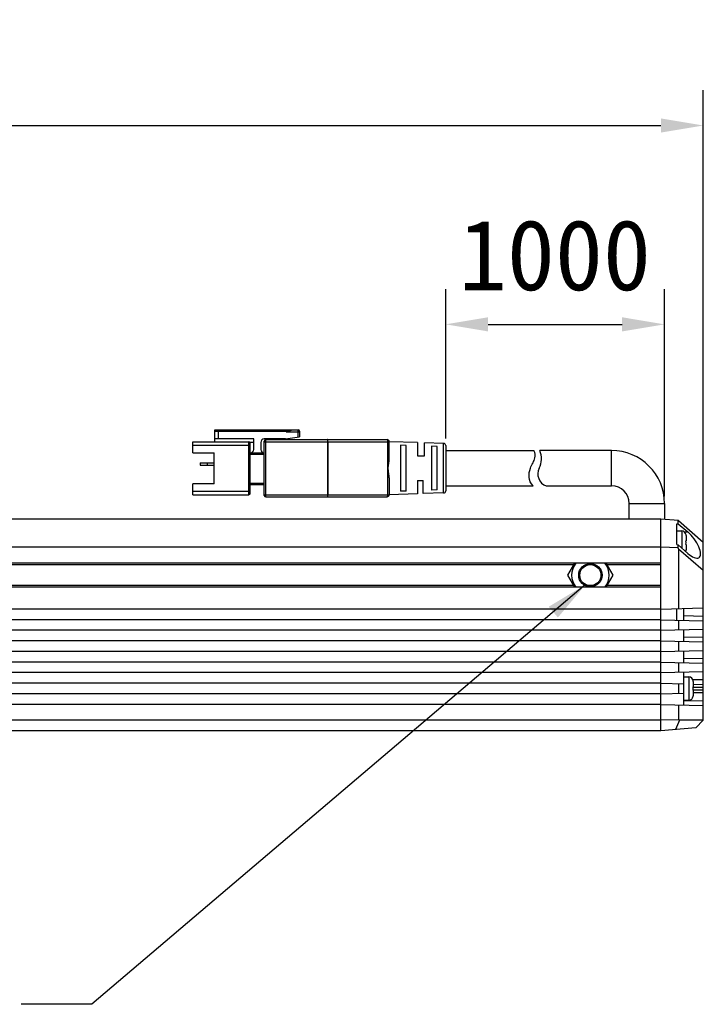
# Model space of a CAD drawing. Header units: millimetres. Extents: x 92 to 804, y 249 to 513.
# Tile 4 of 11: x 663 to 711, y 330 to 399. Entities that reach past the tile are written whole.
import ezdxf

# ---------------------------------------------------------------- set-up
doc = ezdxf.new("R2010")
doc.units = ezdxf.units.MM
doc.header["$LTSCALE"] = 46.255
doc.header["$PDMODE"] = 3
doc.header["$PDSIZE"] = 8
doc.layers.get('0').update_dxf_attribs({"linetype": 'CONTINUOUS'})
doc.layers.get('Defpoints').update_dxf_attribs({"linetype": 'CONTINUOUS'})
for name, color, linetype in [('00_COMPONENTS', 7, 'CONTINUOUS'), ('50_ALL_DETAILS', 7, 'CONTINUOUS'), ('51__DRAFT_DIMS', 7, 'CONTINUOUS'), ('_X2_56FE5C42_X0__01_528', 7, 'CONTINUOUS')]:
    doc.layers.add(name, color=color, linetype=linetype)
doc.styles.get("Standard").update_dxf_attribs({"font": 'simfang.ttf', "height": 5})
doc.dimstyles.new('DIMSTYLE_1', dxfattribs={"dimtxt": 3, "dimasz": 3, "dimexe": 2.5, "dimexo": 0.5, "dimgap": 0.75, "dimtad": 1, "dimlfac": 2, "dimdsep": 46, "dimtxsty": 'STANDARD', "dimblk": '_FILLED', "dimblk1": '_FILLED', "dimblk2": '_FILLED', "dimcen": 0.09, "dimclrt": 3, "dimazin": 2, "dimtp": 0.3, "dimtm": 0.3, "dimtfac": 1, "dimtofl": 0, "dimtmove": 0, "dimatfit": 3, "dimldrblk": '_FILLED', "dimfxl": 1, "dimtolj": 1, "dimarcsym": 0})
doc.dimstyles.new('DIMSTYLE_2', dxfattribs={"dimtxt": 3, "dimasz": 3, "dimexe": 2.5, "dimexo": 0.5, "dimgap": 0.75, "dimtad": 1, "dimlfac": 2, "dimdsep": 46, "dimtxsty": 'STANDARD', "dimblk": '_FILLED', "dimblk1": '_FILLED', "dimblk2": '_FILLED', "dimcen": 0.09, "dimclrt": 3, "dimazin": 2, "dimtp": 1.2, "dimtm": 1.2, "dimtfac": 1, "dimtofl": 0, "dimtmove": 0, "dimatfit": 3, "dimldrblk": '_FILLED', "dimfxl": 1, "dimtolj": 1, "dimarcsym": 0})
doc.dimstyles.get("Standard").update_dxf_attribs({"dimtxt": 3, "dimasz": 3, "dimexe": 2.5, "dimexo": 0.5, "dimtad": 1, "dimdsep": 46, "dimtxsty": 'STANDARD', "dimblk": '_FILLED', "dimblk1": '_FILLED', "dimblk2": '_FILLED', "dimcen": 0.09, "dimclrt": 3, "dimazin": 2, "dimtol": 1, "dimtp": 0.01, "dimtm": 0.01, "dimtfac": 1, "dimtofl": 0, "dimtmove": 0, "dimatfit": 3, "dimldrblk": '_FILLED', "dimfxl": 1, "dimtolj": 1, "dimarcsym": 0})

# ---------------------------------------------------------------- blocks, each defined once
blk = doc.blocks.new('_FILLED')
at = {"color": 0, "linetype": 'ByBlock'}
blk.add_solid([(0, 0), (-1, 0.167), (-1, -0.167)], dxfattribs=at)
blk = doc.blocks.new('*D3')
at = {"layer": '51__DRAFT_DIMS', "color": 0, "lineweight": -2}
for p, q in [((117.13, 360.742), (117.13, 394.232)), ((711.13, 360.742), (711.13, 394.232)), ((120.13, 391.732), (708.13, 391.732))]:
    blk.add_line(p, q, dxfattribs=at)
at = {"layer": 'Defpoints', "color": 0}
for p in [(711.13, 391.732), (117.13, 360.242), (711.13, 360.242)]:
    blk.add_point(p, dxfattribs=at)
at = {"layer": '51__DRAFT_DIMS', "color": 0, "linetype": 'ByBlock', "lineweight": -2, "xscale": 3, "yscale": 3, "zscale": 3, "rotation": 180}
blk.add_blockref('_FILLED', (117.13, 391.732), dxfattribs=at)
at = {"layer": '51__DRAFT_DIMS', "color": 0, "linetype": 'ByBlock', "lineweight": -2, "xscale": 3, "yscale": 3, "zscale": 3}
blk.add_blockref('_FILLED', (711.13, 391.732), dxfattribs=at)
at = {"layer": '51__DRAFT_DIMS', "color": 3, "insert": (414.221, 399.148), "char_height": 5, "attachment_point": 2, "line_spacing_factor": 0.9}
blk.add_mtext('\\A1;1188', dxfattribs=at)
blk = doc.blocks.new('*D4')
at = {"layer": '51__DRAFT_DIMS', "color": 0, "lineweight": -2}
for p, q in [((692.88, 369.572), (692.88, 380.153)), ((708.38, 365.467), (708.38, 380.153)), ((695.88, 377.653), (705.38, 377.653))]:
    blk.add_line(p, q, dxfattribs=at)
at = {"layer": 'Defpoints', "color": 0}
for p in [(708.38, 377.653), (692.88, 369.072), (708.38, 364.967)]:
    blk.add_point(p, dxfattribs=at)
at = {"layer": '51__DRAFT_DIMS', "color": 0, "linetype": 'ByBlock', "lineweight": -2, "xscale": 3, "yscale": 3, "zscale": 3, "rotation": 180}
blk.add_blockref('_FILLED', (692.88, 377.653), dxfattribs=at)
at = {"layer": '51__DRAFT_DIMS', "color": 0, "linetype": 'ByBlock', "lineweight": -2, "xscale": 3, "yscale": 3, "zscale": 3}
blk.add_blockref('_FILLED', (708.38, 377.653), dxfattribs=at)
at = {"layer": '51__DRAFT_DIMS', "color": 3, "insert": (700.618, 385.069), "char_height": 5, "attachment_point": 2, "line_spacing_factor": 0.9}
blk.add_mtext('\\A1;\\A1;1000', dxfattribs=at)

msp = doc.modelspace()

# ---------------------------------------------------------------- linework, layer by layer
at = {"layer": '00_COMPONENTS', "color": 7}
for p, q in [((704.6301, 368.7173), (699.5516, 368.7173)), ((699.993, 366.2173), (704.6301, 366.2173)), ((705.8801, 363.8673), (705.8801, 364.9673)), ((708.3801, 364.9673), (708.3801, 363.8455)), ((708.1301, 363.8673), (120.1301, 363.8673)), ((709.3814, 363.7578), (708.1301, 363.8673)), ((708.1301, 348.8673), (708.1301, 363.8673)), ((709.2551, 363.5389), (709.3416, 363.5357)), ((709.2551, 362.054), (709.2551, 363.5389)), ((709.3416, 363.5357), (709.3416, 363.7613)), ((709.3416, 363.5357), (710.0267, 362.9588)), ((709.3814, 363.7578), (711.1301, 362.2423)), ((709.2551, 363.0223), (709.6051, 363.0223)), ((709.9026, 362.7469), (709.9041, 362.7471)), ((709.9051, 362.7072), (709.9051, 362.3223)), ((708.1301, 361.8673), (120.1301, 361.8673)), ((709.3416, 361.8234), (708.1301, 361.8673)), ((709.2551, 362.054), (709.3416, 362.0465)), ((709.3416, 362.0465), (710.0267, 361.4358)), ((709.3416, 361.8234), (709.3416, 362.0465)), ((709.3814, 361.7578), (709.3416, 361.8234)), ((709.9026, 362.3223), (709.9051, 362.3223)), ((709.9051, 362.0723), (709.9026, 362.0723)), ((709.9051, 362.0723), (709.9051, 361.6874)), ((711.1301, 349.6173), (711.1301, 362.2423)), ((709.3814, 361.7578), (711.1301, 360.2423)), ((709.3814, 361.7578), (709.3814, 357.5251)), ((709.9041, 361.6475), (709.9026, 361.6478)), ((708.1301, 360.7423), (120.1301, 360.7423)), ((701.5424, 359.8923), (702.0331, 360.7423)), ((704.2271, 360.7423), (704.7178, 359.8923)), ((702.0332, 359.0423), (701.5424, 359.8923)), ((704.7178, 359.8923), (704.227, 359.0423)), ((708.1301, 359.0423), (120.1301, 359.0423)), ((708.1301, 357.4923), (120.1301, 357.4923)), ((708.1301, 357.4923), (711.1301, 357.5709)), ((709.2551, 356.7129), (709.2551, 357.5218)), ((709.7551, 356.6998), (709.7551, 357.5349)), ((708.1301, 356.7423), (120.1301, 356.7423)), ((708.1301, 356.7423), (711.1301, 356.6638)), ((709.3814, 356.7096), (709.3814, 356.0251)), ((708.1301, 355.9923), (120.1301, 355.9923)), ((708.1301, 355.9923), (711.1301, 356.0709)), ((709.7551, 355.1998), (709.7551, 356.0349)), ((708.1301, 355.2423), (120.1301, 355.2423)), ((708.1301, 355.2423), (711.1301, 355.1638)), ((709.3814, 355.2096), (709.3814, 354.5251)), ((708.1301, 354.4923), (120.1301, 354.4923)), ((708.1301, 354.4923), (711.1301, 354.5709)), ((709.7551, 353.6998), (709.7551, 354.5349)), ((708.1301, 353.7423), (120.1301, 353.7423)), ((708.1301, 353.7423), (711.1301, 353.6638)), ((709.3814, 353.7096), (709.3814, 353.0251)), ((708.1301, 352.9923), (120.1301, 352.9923)), ((708.1301, 352.9923), (711.1301, 353.0709)), ((709.7551, 350.6998), (709.7551, 353.0349)), ((708.1301, 352.2423), (120.1301, 352.2423)), ((708.1301, 352.2423), (709.7551, 352.1998)), ((709.3814, 352.2096), (709.3814, 351.5251)), ((709.7551, 352.6923), (710.1051, 352.6923)), ((710.4026, 352.4169), (710.4041, 352.4171)), ((710.4051, 352.3772), (710.4051, 351.9923)), ((710.4051, 352.1828), (711.1301, 352.1638)), ((708.1301, 351.4923), (120.1301, 351.4923)), ((708.1301, 351.4923), (709.7551, 351.5349)), ((710.4026, 351.9923), (710.4051, 351.9923)), ((710.4051, 351.7423), (710.4026, 351.7423)), ((710.4051, 351.7423), (710.4051, 351.3574)), ((711.1301, 351.5709), (710.4051, 351.5519)), ((708.1301, 350.7423), (120.1301, 350.7423)), ((708.1301, 350.7423), (711.1301, 350.6638)), ((709.3814, 350.7096), (709.3814, 349.6627)), ((709.7551, 351.0423), (710.1051, 351.0423)), ((710.4041, 351.3175), (710.4026, 351.3178)), ((708.1301, 349.6173), (120.1301, 349.6173)), ((709.3814, 349.6627), (708.1301, 349.6173)), ((709.4425, 349.6173), (709.1551, 348.957)), ((709.4425, 349.6173), (709.3814, 349.6627)), ((711.1301, 349.6173), (709.4425, 349.6173)), ((710.5958, 349.083), (711.1301, 349.6173)), ((708.1301, 348.8673), (120.1301, 348.8673)), ((710.5958, 349.083), (708.1301, 348.8673))]:
    msp.add_line(p, q, dxfattribs=at)
at = {"layer": '00_COMPONENTS', "color": 4}
for p, q in [((704.6301, 366.2173), (704.6301, 368.7173)), ((705.8801, 364.9673), (708.3801, 364.9673)), ((709.6051, 363.0223), (709.6051, 361.8116)), ((709.7958, 362.9531), (710.0267, 362.9588)), ((701.961, 360.6173), (126.2992, 360.6173)), ((703.3215, 360.6173), (702.9387, 360.6173)), ((708.1301, 360.6173), (704.2992, 360.6173)), ((701.961, 359.1673), (126.2992, 359.1673)), ((703.3214, 359.1673), (702.936, 359.1673)), ((708.1301, 359.1673), (704.2992, 359.1673)), ((711.1301, 356.9797), (709.7551, 357.0051)), ((711.1301, 355.4797), (709.7551, 355.5051)), ((711.1301, 353.9797), (709.7551, 354.0051)), ((710.1051, 352.6923), (710.1051, 351.0423)), ((711.1301, 352.4797), (710.3865, 352.4934)), ((710.4051, 351.974), (711.1301, 351.9758)), ((711.1301, 351.7588), (710.4051, 351.7606)), ((711.1301, 350.9797), (709.7551, 351.0051))]:
    msp.add_line(p, q, dxfattribs=at)
at = {"layer": '00_COMPONENTS', "color": 7}
for radius in [0.825, 0.75]:
    msp.add_circle((703.1301, 359.8923), radius, dxfattribs=at)
for centre, radius, start, end in [((698.1652, 368.1447), 1.5, 333.156233, 22.443617), ((704.6301, 364.9673), 3.75, 0, 90), ((700.3066, 367.0609), 0.9, 153.156233, 249.607835), ((704.6301, 364.9673), 1.25, 0, 90), ((709.6051, 362.7223), 0.3, 4.74544, 90), ((709.5888, 362.7072), 0.3163, 359.995979, 7.198689), ((705.4606, 362.1973), 4.4438, 358.388095, 1.611905), ((709.6051, 361.6723), 0.3, 338.627802, 355.25456), ((709.5888, 361.6874), 0.3163, 352.801311, 0.004021), ((703.1301, 359.8923), 1.3279, 140.185847, 219.815436), ((703.1301, 359.8923), 1.3279, 320.184564, 39.814153), ((710.1051, 352.3923), 0.3, 4.74544, 90), ((710.0888, 352.3772), 0.3163, 359.995979, 7.198689), ((705.9606, 351.8673), 4.4438, 358.388095, 1.611905), ((710.0888, 351.3574), 0.3163, 352.801311, 0.004021), ((710.1051, 351.3423), 0.3, 270, 355.25456)]:
    msp.add_arc(centre, radius, start, end, dxfattribs=at)
msp.add_ellipse((710.0518, 362.1756), major_axis=(-0.7753, 1.0315), ratio=0.4023693, start_param=2.033805, end_param=5.2323885, dxfattribs=at)
at = {"layer": '_X2_56FE5C42_X0__01_528', "color": 7}
for p, q in [((676.5301, 370.1923), (682.4301, 370.1923)), ((676.5301, 369.3423), (676.5301, 370.1923)), ((681.5801, 370.0423), (682.0301, 370.1923)), ((676.5301, 370.0923), (681.7301, 370.0923)), ((679.2801, 369.5423), (676.5301, 369.5423)), ((679.2801, 368.7923), (679.2801, 369.5423)), ((681.5301, 369.5423), (680.0301, 369.5423)), ((680.1301, 369.4923), (688.7301, 369.4923)), ((681.5301, 369.5423), (682.5301, 369.6923)), ((682.5301, 370.0923), (682.5301, 369.6923)), ((674.9801, 369.3423), (678.9301, 369.3423)), ((674.9801, 368.5673), (674.9801, 369.3423)), ((679.2801, 369.2923), (679.0167, 369.2923)), ((679.0301, 365.6923), (679.0301, 369.2423)), ((679.7801, 369.2923), (679.7801, 368.7923)), ((680.0301, 365.5423), (680.0301, 369.3923)), ((690.8801, 369.2798), (688.8801, 369.3423)), ((688.8801, 368.144), (688.8801, 369.3423)), ((689.6801, 369.0973), (689.6801, 365.8373)), ((690.0801, 369.083), (689.6801, 369.0973)), ((690.0801, 365.8515), (690.0801, 369.083)), ((690.8801, 369.2798), (690.8801, 368.3425)), ((692.7348, 369.2219), (691.3801, 369.2642)), ((691.3801, 368.3424), (691.3801, 369.2642)), ((691.8801, 369.0188), (691.8801, 365.9158)), ((692.2799, 369.0044), (691.8801, 369.0188)), ((692.2799, 365.9302), (692.2799, 369.0044)), ((692.8801, 369.0719), (692.8801, 365.8627)), ((674.9801, 368.5673), (676.4801, 368.5673)), ((676.4801, 366.3673), (676.4801, 368.5673)), ((680.0301, 368.5423), (679.0301, 368.5423)), ((690.8801, 368.3423), (691.3801, 368.3423)), ((692.8801, 368.7173), (699.1265, 368.7173)), ((675.4801, 367.8423), (676.4801, 367.8423)), ((675.4801, 367.8423), (675.4801, 367.6923)), ((675.4801, 367.6923), (676.4801, 367.6923)), ((675.9801, 367.8423), (675.9801, 367.6923)), ((688.8801, 366.7907), (688.8801, 365.5923)), ((676.4801, 366.3673), (674.9801, 366.3673)), ((674.9801, 365.5923), (674.9801, 366.3673)), ((680.0301, 366.2923), (679.0301, 366.2923)), ((690.8801, 366.5923), (691.2801, 366.5923)), ((690.8801, 366.5923), (690.8801, 365.6548)), ((691.2801, 365.6673), (691.2801, 366.5923)), ((692.8801, 366.2173), (699.0757, 366.2173)), ((674.9801, 365.5923), (678.9301, 365.5923)), ((680.1301, 365.4423), (688.7301, 365.4423)), ((690.8801, 365.6548), (688.8801, 365.5923)), ((690.0801, 365.8515), (689.6801, 365.8373)), ((692.7348, 365.7128), (691.2801, 365.6673)), ((692.2799, 365.9302), (691.8801, 365.9158))]:
    msp.add_line(p, q, dxfattribs=at)
at = {"layer": '_X2_56FE5C42_X0__01_528', "color": 4}
for p, q in [((682.4301, 369.6773), (682.4301, 370.1923)), ((676.5301, 370.1423), (681.8801, 370.1423)), ((676.7801, 369.5423), (676.7801, 370.0923)), ((680.1301, 365.4423), (680.1301, 369.4923)), ((681.5801, 370.0423), (682.5301, 370.0423)), ((684.5173, 369.4923), (684.5173, 365.4423)), ((674.9801, 369.0923), (679.0301, 369.0923)), ((678.9301, 365.5923), (678.9301, 369.3423)), ((680.0301, 369.3423), (688.8801, 369.3423)), ((684.5427, 369.3423), (684.5427, 365.5923)), ((688.7556, 369.3423), (688.7556, 365.5923)), ((692.7348, 365.7128), (692.7348, 369.2219)), ((680.0301, 368.4423), (679.0301, 368.4423)), ((680.0301, 366.3923), (679.0301, 366.3923)), ((674.9801, 365.8423), (679.0301, 365.8423)), ((680.0301, 365.5923), (688.8801, 365.5923))]:
    msp.add_line(p, q, dxfattribs=at)
at = {"layer": '_X2_56FE5C42_X0__01_528', "color": 7}
for centre, radius, start, end in [((682.4301, 370.0923), 0.1, 0, 89.999999), ((680.0301, 369.2923), 0.25, 90, 180), ((680.1301, 369.3923), 0.1, 90, 179.999999), ((688.7301, 369.3423), 0.15, 0, 90), ((678.9301, 369.2423), 0.1, 0, 89.999999), ((679.0301, 368.7923), 0.25, 270, 360), ((680.0301, 368.7923), 0.25, 180, 270), ((692.7301, 369.0719), 0.15, 0.023181, 88.182055), ((678.9301, 365.6923), 0.1, 270, 0.000129), ((680.1301, 365.5423), 0.1, 180, 270), ((688.7301, 365.5923), 0.15, 270, 359.999999), ((692.7301, 365.8627), 0.15, 271.790049, 359.949209)]:
    msp.add_arc(centre, radius, start, end, dxfattribs=at)
at = {"layer": '_X2_56FE5C42_X0__01_528', "color": 4}
for points, knots in [([(684.5427, 369.3423), (684.5427, 369.3615), (684.5418, 369.3965), (684.5364, 369.4446), (684.5308, 369.4731), (684.5223, 369.4923), (684.5173, 369.4923)], [0, 0, 0, 0, 0.3706623, 0.6867559, 0.9031384, 1, 1, 1, 1]), ([(688.7301, 369.4923), (688.7351, 369.4923), (688.7437, 369.4731), (688.7493, 369.4446), (688.7546, 369.3965), (688.7556, 369.3615), (688.7556, 369.3423)], [0, 0, 0, 0, 0.0969133, 0.3134319, 0.6293868, 1, 1, 1, 1]), ([(684.5173, 365.4423), (684.5223, 365.4423), (684.5308, 365.4616), (684.5364, 365.4901), (684.5418, 365.5382), (684.5427, 365.5732), (684.5427, 365.5923)], [0, 0, 0, 0, 0.0968997, 0.3133799, 0.6293874, 1, 1, 1, 1]), ([(688.7556, 365.5923), (688.7556, 365.5732), (688.7546, 365.5382), (688.7493, 365.4901), (688.7437, 365.4616), (688.7351, 365.4423), (688.7301, 365.4423)], [0, 0, 0, 0, 0.3706133, 0.6866281, 0.9031065, 1, 1, 1, 1])]:
    msp.add_open_spline(points, degree=3, knots=knots, dxfattribs=at)
at = {"layer": '_X2_56FE5C42_X0__01_528', "color": 7}
for points, knots in [([(688.8073, 367.4673), (688.8073, 367.5827), (688.8458, 367.8074), (688.8801, 368.0325), (688.8801, 368.144)], [0, 0, 0, 0, 0.5087536, 1, 1, 1, 1]), ([(699.0757, 366.2173), (698.8859, 366.4008), (698.7471, 366.8125), (698.8243, 367.4181), (699.0637, 367.8278), (699.2455, 368.24), (699.2328, 368.5385), (699.1265, 368.7173)], [0, 0, 0, 0, 0.2594007, 0.4986056, 0.6592788, 0.7997318, 1, 1, 1, 1]), ([(688.8801, 366.7907), (688.8801, 366.9021), (688.8463, 367.1273), (688.8073, 367.3519), (688.8073, 367.4673)], [0, 0, 0, 0, 0.4913471, 1, 1, 1, 1])]:
    msp.add_open_spline(points, degree=3, knots=knots, dxfattribs=at)

# ---------------------------------------------------------------- dimensions: what is measured, and where the dimension line sits
at = {"layer": '51__DRAFT_DIMS', "color": 4}
dim = msp.add_linear_dim(base=(711.1301, 391.7316), p1=(117.1301, 360.2423), p2=(711.1301, 360.2423), dimstyle='DIMSTYLE_2', dxfattribs=at)
dim.commit()
dim.dimension.update_dxf_attribs({"geometry": '*D3', "text_midpoint": (414.2209, 391.7316), "dimtype": 160})
dim = msp.add_linear_dim(base=(708.3801, 377.6528), p1=(692.8801, 369.072), p2=(708.3801, 364.9673), text='\\A1;1000', dimstyle='DIMSTYLE_1', override={"dimtxsty": 'STANDARD'}, dxfattribs=at)
dim.commit()
dim.dimension.update_dxf_attribs({"geometry": '*D4', "text_midpoint": (700.6184, 377.6528), "dimtype": 160})

# ---------------------------------------------------------------- leaders
at = {"layer": '50_ALL_DETAILS', "color": 4}
msp.add_leader([(702.7914, 359.2232), (667.8085, 329.5102), (662.8085, 329.5102)], dimstyle='STANDARD', override={"dimtad": 0}, dxfattribs=at)

doc.saveas('drawing.dxf')
